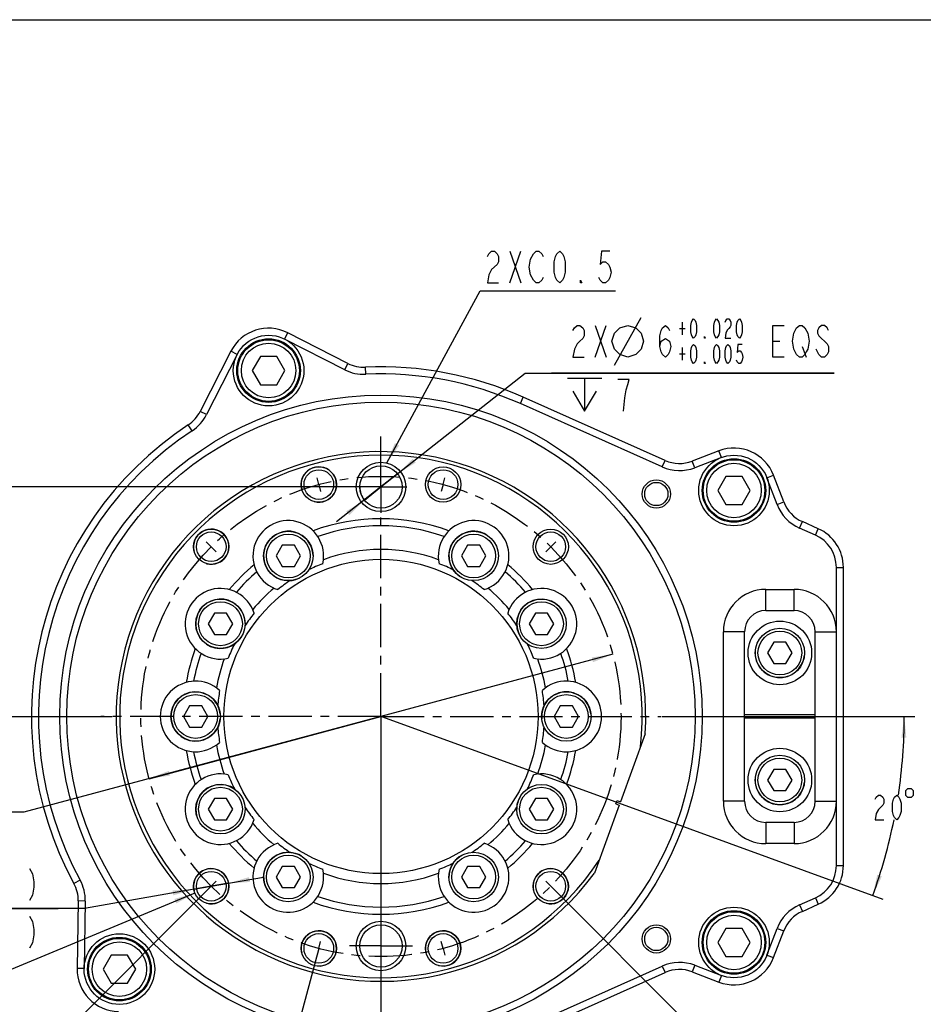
# Model space of a CAD drawing. Header units: millimetres. Extents: x 0 to 297, y 0 to 210.
# Tile 3 of 4: x 69 to 197, y 71 to 210. Entities that reach past the tile are written whole.
import ezdxf

# ---------------------------------------------------------------- set-up
doc = ezdxf.new("R2010")
doc.units = ezdxf.units.MM
doc.header["$LTSCALE"] = 16.335
doc.linetypes.add('CENTER', pattern=[0.6, 0.375, -0.075, 0.075, -0.075])
doc.layers.get('0').update_dxf_attribs({"linetype": 'CONTINUOUS'})
for name, color, linetype in [('14ALL_DIM', 7, 'CONTINUOUS'), ('304101000043_DXF_AXIS', 7, 'CONTINUOUS'), ('304102000014DXF_CONTINUOUS_LINE', 7, 'CONTINUOUS'), ('304104000081_DXF_TEXT', 7, 'CONTINUOUS'), ('304104000081DXF_CONTINUOUS_LINE', 7, 'CONTINUOUS'), ('304105000067DXF_CONTINUOUS_LINE', 7, 'CONTINUOUS'), ('501023000020DXF_CONTINUOUS_LINE', 7, 'CONTINUOUS'), ('501023000065DXF_CONTINUOUS_LINE', 7, 'CONTINUOUS'), ('501023000253DXF_CONTINUOUS_LINE', 7, 'CONTINUOUS'), ('504001000006DXF_CONTINUOUS_LINE', 7, 'CONTINUOUS'), ('504001000007DXF_CONTINUOUS_LINE', 7, 'CONTINUOUS'), ('604006000001DXF_CONTINUOUS_LINE', 7, 'CONTINUOUS'), ('604006000002DXF_CONTINUOUS_LINE', 7, 'CONTINUOUS'), ('末端安装尺寸_DXF_DIMENSION', 7, 'CONTINUOUS'), ('末端安装尺寸_DXF_FORMAT', 7, 'CONTINUOUS')]:
    doc.layers.add(name, color=color, linetype=linetype)
doc.styles.get("Standard").update_dxf_attribs({"font": 'txt', "width": 0.7})
doc.dimstyles.new('DIMSTYLE_1', dxfattribs={"dimtxt": 4.5, "dimasz": 3, "dimexe": 1.5, "dimexo": 0, "dimtad": 1, "dimdec": 4, "dimdsep": 46, "dimtxsty": 'Standard', "dimblk": '_FILLED', "dimblk1": '_FILLED', "dimblk2": '_FILLED', "dimcen": 0.09, "dimclrt": 5, "dimazin": 2, "dimtol": 1, "dimtp": 0.02, "dimtm": -0.005, "dimtfac": 0.6, "dimtdec": 4, "dimtmove": 0, "dimatfit": 2, "dimldrblk": '_FILLED', "dimfxl": 0, "dimtolj": 1, "dimarcsym": 0})
doc.dimstyles.new('DIMSTYLE_2', dxfattribs={"dimtxt": 4.5, "dimasz": 3, "dimexe": 1.5, "dimexo": 0, "dimgap": 1.125, "dimtad": 1, "dimdsep": 46, "dimtxsty": 'Standard', "dimblk": '_FILLED', "dimblk1": '_FILLED', "dimblk2": '_FILLED', "dimcen": 0.09, "dimclrt": 5, "dimazin": 2, "dimtol": 1, "dimtp": 0.03, "dimtm": 0.03, "dimtfac": 1, "dimtofl": 0, "dimtmove": 0, "dimatfit": 3, "dimldrblk": '_FILLED', "dimfxl": 0, "dimtolj": 1, "dimarcsym": 0})
doc.dimstyles.new('DIMSTYLE_3', dxfattribs={"dimtxt": 4.5, "dimasz": 3, "dimexe": 1.5, "dimexo": 0, "dimtad": 1, "dimdsep": 46, "dimtxsty": 'Standard', "dimblk": '_FILLED', "dimblk1": '_FILLED', "dimblk2": '_FILLED', "dimcen": 0.09, "dimclrt": 5, "dimazin": 2, "dimtol": 1, "dimtp": 0.2, "dimtm": 0.2, "dimtfac": 1, "dimtmove": 0, "dimatfit": 2, "dimldrblk": '_FILLED', "dimfxl": 0, "dimtolj": 1, "dimarcsym": 0})
doc.dimstyles.new('DIMSTYLE_4', dxfattribs={"dimtxt": 4.5, "dimasz": 3, "dimexe": 1.5, "dimexo": 0, "dimtad": 1, "dimdsep": 46, "dimtxsty": 'Standard', "dimblk": '_FILLED', "dimblk1": '_FILLED', "dimblk2": '_FILLED', "dimcen": 0.09, "dimclrt": 5, "dimazin": 2, "dimtp": 0.1, "dimtm": 0.1, "dimtfac": 1, "dimtmove": 0, "dimatfit": 2, "dimldrblk": '_FILLED', "dimfxl": 0, "dimtolj": 1, "dimarcsym": 0})
doc.dimstyles.new('DIMSTYLE_5', dxfattribs={"dimtxt": 4.5, "dimasz": 3, "dimexe": 1.5, "dimexo": 0, "dimgap": 2.25, "dimtad": 0, "dimtih": 1, "dimtoh": 1, "dimdec": 1, "dimdsep": 46, "dimtxsty": 'Standard', "dimblk": '_FILLED', "dimblk1": '_FILLED', "dimblk2": '_FILLED', "dimcen": 0.09, "dimclrt": 5, "dimazin": 2, "dimtp": 0.5, "dimtm": 0.5, "dimtfac": 1, "dimtdec": 65535, "dimtofl": 0, "dimtmove": 0, "dimatfit": 3, "dimldrblk": '_FILLED', "dimfxl": 0, "dimtolj": 1, "dimarcsym": 0})
doc.dimstyles.new('DIMSTYLE_6', dxfattribs={"dimtxt": 4.5, "dimasz": 3, "dimexe": 1.5, "dimexo": 0, "dimgap": 2.25, "dimtad": 0, "dimtih": 1, "dimtoh": 1, "dimdec": 1, "dimdsep": 46, "dimtxsty": 'Standard', "dimblk": '_FILLED', "dimblk1": '_FILLED', "dimblk2": '_FILLED', "dimcen": 0.09, "dimclrt": 5, "dimazin": 2, "dimtp": 0.5, "dimtm": 0.5, "dimtfac": 1, "dimtdec": 1, "dimtofl": 0, "dimtmove": 0, "dimatfit": 3, "dimldrblk": '_FILLED', "dimfxl": 0, "dimtolj": 1, "dimarcsym": 0})
doc.dimstyles.new('DIMSTYLE_9', dxfattribs={"dimtxt": 3.5, "dimasz": 3, "dimexe": 1.5, "dimexo": 0, "dimgap": 1.75, "dimtad": 0, "dimtih": 1, "dimtoh": 1, "dimdec": 1, "dimdsep": 46, "dimtxsty": 'Standard', "dimblk": '_FILLED', "dimblk1": '_FILLED', "dimblk2": '_FILLED', "dimcen": 0.09, "dimclrt": 5, "dimazin": 2, "dimtp": 0.5, "dimtm": 0.5, "dimtfac": 1, "dimtdec": 65535, "dimtofl": 0, "dimtmove": 0, "dimatfit": 3, "dimldrblk": '_FILLED', "dimfxl": 0, "dimtolj": 1, "dimarcsym": 0})

# ---------------------------------------------------------------- blocks, each defined once
blk = doc.blocks.new('_FILLED')
at = {"color": 0, "linetype": 'ByBlock'}
blk.add_solid([(0, 0), (-1, 0.117), (-1, -0.117)], dxfattribs=at)
blk = doc.blocks.new('*D1')
at = {"layer": '末端安装尺寸_DXF_DIMENSION', "color": 2, "linetype": 'Continuous'}
for p, q in [((119.99, 143.84), (140.4, 159.97)), ((140.4, 159.97), (184.17, 159.97)), ((184.17, 159.97), (144.15, 159.97)), ((122.34, 145.7), (119.99, 143.84)), ((119.99, 143.84), (113.71, 138.88)), ((117.64, 141.98), (119.99, 143.84))]:
    blk.add_line(p, q, dxfattribs=at)
at = {"layer": '末端安装尺寸_DXF_DIMENSION', "color": 2, "linetype": 'Continuous', "xscale": 3, "yscale": 3, "zscale": 3}
for p, rotation in [((122.34, 145.7), 218.3271388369), ((117.64, 141.98), 38.3271388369)]:
    blk.add_blockref('_FILLED', p, dxfattribs=dict(at, rotation=rotation))
blk = doc.blocks.new('*D2')
at = {"layer": '末端安装尺寸_DXF_DIMENSION', "color": 2, "linetype": 'Continuous'}
for p, q in [((119.99, 143.84), (62.7, 143.84)), ((64.2, 143.84), (64.2, 127.59)), ((64.2, 111.34), (64.2, 127.59)), ((62.7, 111.34), (81.94, 111.34))]:
    blk.add_line(p, q, dxfattribs=at)
at = {"layer": '末端安装尺寸_DXF_DIMENSION', "color": 2, "linetype": 'Continuous', "xscale": 3, "yscale": 3, "zscale": 3}
for p, rotation in [((64.2, 143.84), 90), ((64.2, 111.34), 270)]:
    blk.add_blockref('_FILLED', p, dxfattribs=dict(at, rotation=rotation))
blk = doc.blocks.new('*D3')
at = {"layer": '末端安装尺寸_DXF_DIMENSION', "color": 2, "linetype": 'Continuous'}
for p, q in [((152.83, 120.14), (119.99, 111.34)), ((119.99, 111.34), (69.41, 97.78)), ((87.15, 102.53), (119.99, 111.34)), ((69.41, 97.78), (36.41, 97.78)), ((36.41, 97.78), (65.66, 97.78))]:
    blk.add_line(p, q, dxfattribs=at)
at = {"layer": '末端安装尺寸_DXF_DIMENSION', "color": 2, "linetype": 'Continuous', "xscale": 3, "yscale": 3, "zscale": 3}
for p, rotation in [((152.83, 120.14), 15.0091941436), ((87.15, 102.53), 195.0091941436)]:
    blk.add_blockref('_FILLED', p, dxfattribs=dict(at, rotation=rotation))
blk = doc.blocks.new('*D4')
at = {"layer": '末端安装尺寸_DXF_DIMENSION', "color": 2, "linetype": 'Continuous'}
for p, q in [((95.95, 87.3), (103.34, 88.58)), ((95.95, 87.3), (78, 84.17)), ((93.48, 86.87), (95.95, 87.3)), ((98.41, 87.73), (95.95, 87.3)), ((78, 84.17), (15.3, 84.17)), ((15.3, 84.17), (74.25, 84.17))]:
    blk.add_line(p, q, dxfattribs=at)
at = {"layer": '末端安装尺寸_DXF_DIMENSION', "color": 2, "linetype": 'Continuous', "xscale": 3, "yscale": 3, "zscale": 3}
for p, rotation in [((98.41, 87.73), 189.8729116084), ((93.48, 86.87), 9.872911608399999)]:
    blk.add_blockref('_FILLED', p, dxfattribs=dict(at, rotation=rotation))
blk = doc.blocks.new('*D5')
at = {"layer": '末端安装尺寸_DXF_DIMENSION', "color": 2, "linetype": 'Continuous'}
for p, q in [((95.95, 87.3), (75.26, 66.61)), ((111.19, 78.5), (103.62, 50.24))]:
    blk.add_line(p, q, dxfattribs=at)
for start, end in [(225, 236.0565), (244.4837, 255)]:
    blk.add_arc((119.99, 111.34), 61.75, start, end, dxfattribs=at)
for points in [[(78.74, 65.86), (76.33, 67.68), (78.26, 65.35)], [(101.03, 52.2), (104.01, 51.69), (101.23, 52.88)]]:
    blk.add_solid(points, dxfattribs=at)
blk = doc.blocks.new('*D6')
at = {"layer": '末端安装尺寸_DXF_DIMENSION', "color": 2, "linetype": 'Continuous'}
for p, q in [((119.99, 111.34), (119.99, 48.09)), ((111.19, 78.5), (103.62, 50.24))]:
    blk.add_line(p, q, dxfattribs=at)
for start, end in [(255, 258.1219), (266.8343, 270)]:
    blk.add_arc((119.99, 111.34), 61.75, start, end, dxfattribs=at)
for points in [[(107.01, 51.33), (104.01, 51.69), (106.84, 50.65)], [(116.98, 49.31), (119.99, 49.59), (117, 50.01)]]:
    blk.add_solid(points, dxfattribs=at)
blk = doc.blocks.new('*D7')
at = {"layer": '末端安装尺寸_DXF_DIMENSION', "color": 2, "linetype": 'Continuous'}
for p, q in [((95.95, 87.3), (69.02, 60.37)), ((144.03, 87.3), (170.96, 60.37))]:
    blk.add_line(p, q, dxfattribs=at)
for start, end in [(225, 257.2309), (282.7691, 315)]:
    blk.add_arc((119.99, 111.34), 70.58, start, end, dxfattribs=at)
for points in [[(72.49, 59.61), (70.08, 61.43), (72, 59.1)], [(167.97, 59.1), (169.9, 61.43), (167.49, 59.61)]]:
    blk.add_solid(points, dxfattribs=at)
blk = doc.blocks.new('*D10')
at = {"layer": '末端安装尺寸_DXF_DIMENSION', "color": 2, "linetype": 'Continuous'}
for p, q in [((120.19, 111.27), (191.05, 85.48)), ((159.75, 111.34), (195.61, 111.34))]:
    blk.add_line(p, q, dxfattribs=at)
for start, end in [(351.3709, 360), (340, 348.6233)]:
    blk.add_arc((119.99, 111.34), 74.12, start, end, dxfattribs=at)
for points in [[(194.4, 108.33), (194.11, 111.34), (193.7, 108.35)], [(190.28, 88.94), (189.64, 85.99), (190.94, 88.72)]]:
    blk.add_solid(points, dxfattribs=at)

msp = doc.modelspace()

# ---------------------------------------------------------------- linework, layer by layer
at = {"layer": '14ALL_DIM', "color": 2, "linetype": 'Continuous'}
for centre, radius, end in [((119.98938, 143.83939), 3, 218.3272145), ((95.94775, 87.29776), 2.5, 189.8734662)]:
    msp.add_arc(centre, radius, 180, end, dxfattribs=at)
at = {"layer": '304101000043_DXF_AXIS', "color": 7, "linetype": 'CENTER'}
for p, q in [((119.98938, 147.50972), (119.98938, 150.99558)), ((119.98938, 143.83939), (119.98938, 147.50972)), ((111.18953, 144.18087), (110.93068, 145.14689)), ((128.78922, 144.18087), (129.04807, 145.14689)), ((111.18953, 144.18087), (111.44837, 143.21484)), ((119.98938, 143.83939), (116.31905, 143.83939)), ((119.98938, 143.83939), (119.98938, 140.16906)), ((119.98938, 143.83939), (123.65971, 143.83939)), ((128.78922, 144.18087), (128.53038, 143.21484)), ((119.98938, 111.33939), (119.98938, 140.16906)), ((95.94775, 135.38102), (95.24057, 136.0882)), ((95.94775, 135.38102), (96.65492, 134.67384)), ((144.03101, 135.38102), (143.32383, 134.67384)), ((144.03101, 135.38102), (144.73819, 136.0882)), ((119.98938, 111.33939), (80.33319, 111.33939)), ((119.98938, 111.33939), (119.98938, 71.6832)), ((119.98938, 111.33939), (159.64557, 111.33939)), ((95.94775, 87.29776), (96.65492, 88.00493)), ((144.03101, 87.29776), (143.32383, 88.00493)), ((95.94775, 87.29776), (95.24057, 86.59058)), ((144.03101, 87.29776), (144.73819, 86.59058)), ((111.18953, 78.49791), (110.93068, 77.53189)), ((111.18953, 78.49791), (111.44837, 79.46393)), ((119.98938, 78.83939), (115.53362, 78.83939)), ((119.98938, 78.83939), (124.44514, 78.83939)), ((128.78922, 78.49791), (128.53038, 79.46393)), ((128.78922, 78.49791), (129.04807, 77.53189))]:
    msp.add_line(p, q, dxfattribs=at)
msp.add_circle((119.98938, 111.33939), 34, dxfattribs=at)
at = {"layer": '304102000014DXF_CONTINUOUS_LINE', "color": 9, "linetype": 'Continuous'}
for p, q in [((106.34495, 164.77383), (106.79895, 165.66484)), ((114.8509, 160.43984), (106.34495, 164.77383)), ((99.61997, 162.58875), (95.28597, 154.08281)), ((99.61997, 162.58875), (98.72896, 163.04274)), ((114.8509, 160.43984), (115.30489, 161.33084)), ((117.84066, 159.79177), (117.79636, 160.79078)), ((139.73405, 155.63835), (140.14116, 156.55173)), ((159.83003, 146.68129), (139.73405, 155.63835)), ((95.28597, 154.08281), (94.39497, 154.5368)), ((93.24813, 151.80117), (92.69677, 152.63543)), ((168.19943, 148.00802), (164.42061, 146.55922)), ((168.19943, 148.00802), (167.84144, 148.94174)), ((159.83003, 146.68129), (160.23714, 147.59467)), ((164.42061, 146.55922), (164.06262, 147.49294)), ((174.658, 145.12934), (175.59173, 145.48733)), ((176.1068, 141.35052), (174.658, 145.12934)), ((176.1068, 141.35052), (177.04053, 141.70851)), ((179.26652, 138.01817), (179.67362, 138.93155)), ((181.52491, 137.01157), (179.26652, 138.01817)), ((181.52491, 137.01157), (181.93202, 137.92495)), ((184.48938, 132.44467), (185.48938, 132.44467)), ((184.48938, 90.23411), (184.48938, 132.44467)), ((174.48938, 129.33939), (178.48938, 129.33939)), ((174.48938, 126.33939), (174.48938, 129.33939)), ((178.48938, 126.33939), (178.48938, 129.33939)), ((171.48938, 123.33939), (168.48938, 123.33939)), ((168.48938, 99.33939), (168.48938, 123.33939)), ((181.48938, 123.33939), (184.48938, 123.33939)), ((171.48938, 99.33939), (168.48938, 99.33939)), ((181.48938, 99.33939), (184.48938, 99.33939)), ((174.48938, 96.33939), (174.48938, 93.33939)), ((178.48938, 96.33939), (178.48938, 93.33939)), ((178.48938, 93.33939), (174.48938, 93.33939)), ((184.48938, 90.23411), (185.48938, 90.23411)), ((77.3826, 88.16801), (76.50411, 87.69025)), ((78.11075, 85.19673), (77.1109, 85.21419)), ((78.11075, 85.19673), (77.94414, 75.65174)), ((179.26652, 84.6606), (181.52491, 85.6672)), ((181.52491, 85.6672), (181.93202, 84.75382)), ((179.26652, 84.6606), (179.67362, 83.74722)), ((174.658, 77.54944), (176.1068, 81.32826)), ((176.1068, 81.32826), (177.04053, 80.97027)), ((174.658, 77.54944), (175.59173, 77.19145)), ((77.94414, 75.65174), (76.94429, 75.6692)), ((139.73405, 67.04043), (159.83003, 75.99749)), ((159.83003, 75.99749), (160.23714, 75.08411)), ((164.42061, 76.11956), (164.06262, 75.18583)), ((164.42061, 76.11956), (168.19943, 74.67076)), ((168.19943, 74.67076), (167.84144, 73.73703))]:
    msp.add_line(p, q, dxfattribs=at)
at = {"layer": '304102000014DXF_CONTINUOUS_LINE', "color": 7, "linetype": 'Continuous'}
for p, q in [((115.30489, 161.33084), (106.79895, 165.66484)), ((98.72896, 163.04274), (94.39497, 154.5368)), ((160.23714, 147.59467), (140.14116, 156.55173)), ((167.84144, 148.94174), (164.06262, 147.49294)), ((177.04053, 141.70851), (175.59173, 145.48733)), ((181.93202, 137.92495), (179.67362, 138.93155)), ((185.48938, 90.23411), (185.48938, 132.44467)), ((77.1109, 85.21419), (76.94429, 75.6692)), ((179.67362, 83.74722), (181.93202, 84.75382)), ((175.59173, 77.19145), (177.04053, 80.97027)), ((140.14116, 66.12705), (160.23714, 75.08411)), ((164.06262, 75.18583), (167.84144, 73.73703))]:
    msp.add_line(p, q, dxfattribs=at)
at = {"layer": '304102000014DXF_CONTINUOUS_LINE', "color": 9, "linetype": 'Continuous'}
msp.add_circle((119.98938, 111.33939), 45.5, dxfattribs=at)
at = {"layer": '304102000014DXF_CONTINUOUS_LINE', "color": 7, "linetype": 'Continuous'}
for centre, radius in [((119.98938, 111.33939), 44.5), ((158.98938, 142.83939), 2), ((158.98938, 142.83939), 1.65), ((158.98938, 79.83939), 2), ((158.98938, 79.83939), 1.65)]:
    msp.add_circle(centre, radius, dxfattribs=at)
for centre, radius, start, end in [((104.075, 160.3188), 6, 63, 153), ((117.57484, 165.78588), 5, 243, 272.5392298), ((119.98938, 111.33939), 49.5, 65.9767933, 92.5392298), ((89.93994, 156.80675), 5, 303.4607702, 333), ((119.98938, 111.33939), 49.5, 123.4607702, 208.5392298), ((169.98938, 143.33939), 6, 20.9767933, 110.9767933), ((162.27267, 152.16157), 5, 245.9767933, 290.9767933), ((181.70916, 143.49845), 5, 200.9767933, 245.9767933), ((179.48938, 132.44467), 6, 0, 65.9767933), ((179.48938, 90.23411), 6, 294.0232067, 360), ((72.11166, 85.30145), 5, 359, 28.5392298), ((181.70916, 79.18032), 5, 114.0232067, 159.0232067), ((169.98938, 79.33939), 6, 249.0232067, 339.0232067), ((82.94338, 75.56448), 6, 179, 269), ((162.27267, 70.5172), 5, 69.0232067, 114.0232067)]:
    msp.add_arc(centre, radius, start, end, dxfattribs=at)
at = {"layer": '304102000014DXF_CONTINUOUS_LINE', "color": 9, "linetype": 'Continuous'}
for centre, radius, start, end in [((117.57484, 165.78588), 6.00001, 243, 272.5392298), ((119.98938, 111.33939), 48.5, 65.9767933, 92.5392298), ((89.93994, 156.80675), 6.00001, 303.4607702, 333), ((119.98938, 111.33939), 48.5, 123.4607702, 208.5392298), ((162.27267, 152.16157), 6, 245.9767933, 290.9767933), ((181.70916, 143.49845), 6, 200.9767933, 245.9767933), ((179.48938, 132.44467), 5, 0, 65.9767933), ((174.48938, 123.33939), 6, 90, 180), ((178.48938, 123.33939), 6, 0, 90), ((174.48938, 99.33939), 6, 180, 270), ((178.48938, 99.33939), 6, 270, 360), ((179.48938, 90.23411), 5, 294.0232067, 360), ((72.11166, 85.30145), 6.00001, 359, 28.5392298), ((181.70916, 79.18032), 6, 114.0232067, 159.0232067), ((162.27267, 70.5172), 6, 69.0232067, 114.0232067)]:
    msp.add_arc(centre, radius, start, end, dxfattribs=at)
at = {"layer": '304104000081_DXF_TEXT', "color": 5, "linetype": 'Continuous'}
for p, q in [((138.225, 172.73212), (139.8, 177.23211)), ((138.225, 177.23211), (139.8, 172.73212))]:
    msp.add_line(p, q, dxfattribs=at)
at = {"layer": '304104000081_DXF_TEXT', "color": 2, "linetype": 'Continuous'}
for p, q in [((120.82307, 147.23836), (134.0489, 171.60711)), ((134.0489, 171.60711), (134.2875, 171.60711)), ((134.2875, 171.60711), (153.1875, 171.60711)), ((93.63972, 86.33703), (55.83519, 70.60076))]:
    msp.add_line(p, q, dxfattribs=at)
at = {"layer": '304104000081_DXF_TEXT', "color": 5, "linetype": 'Continuous'}
for points in [[(135.075, 176.4821), (135.27187, 176.85711), (135.66563, 177.23211), (136.05937, 177.23211), (136.45313, 176.85711), (136.65, 176.4821), (136.65, 175.7321), (136.45313, 175.35711)], [(141.17813, 176.1071), (141.57187, 176.85711), (141.96563, 177.23211), (142.35937, 177.23211), (142.75312, 176.85711), (142.95, 176.4821)], [(145.3125, 172.73212), (144.91875, 173.1071), (144.72188, 173.4821), (144.525, 174.23211), (144.525, 175.7321), (144.72188, 176.4821), (144.91875, 176.85711), (145.3125, 177.23211), (145.70625, 176.85711), (145.90313, 176.4821), (146.1, 175.7321), (146.1, 174.23211), (145.90313, 173.4821), (145.70625, 173.1071), (145.3125, 172.73212)], [(152.39999, 177.23211), (151.21875, 177.23211), (151.02187, 175.35711), (151.41563, 175.7321), (151.80937, 175.7321), (152.20313, 175.35711), (152.39999, 174.98211), (152.59687, 174.23211), (152.39999, 173.4821), (152.20313, 173.1071), (151.80937, 172.73212), (151.41563, 172.73212), (151.02187, 173.1071), (150.825, 173.4821)], [(141.57187, 173.1071), (141.17813, 173.8571), (140.98125, 174.98211), (141.17813, 176.1071)], [(136.45313, 175.35711), (135.66563, 174.60711), (135.27187, 173.8571), (135.075, 172.73212), (136.65, 172.73212)], [(142.95, 173.4821), (142.75312, 173.1071), (142.35937, 172.73212), (141.96563, 172.73212), (141.57187, 173.1071)], [(148.4625, 172.73212), (148.26562, 172.73212), (148.26562, 173.1071), (148.4625, 172.73212)]]:
    msp.add_lwpolyline(points, dxfattribs=at)
at = {"layer": '304104000081_DXF_TEXT', "color": 2, "linetype": 'Continuous'}
for points in [[(121.94648, 150.04201), (120.82307, 147.23836), (122.56171, 149.7081)], [(91.00458, 84.86103), (93.63972, 86.33703), (90.73558, 85.50728)]]:
    msp.add_solid(points, dxfattribs=at)
at = {"layer": '304104000081DXF_CONTINUOUS_LINE', "color": 7, "linetype": 'Continuous'}
for p, q in [((157.40952, 108.89343), (153.90382, 99.26159)), ((153.26296, 98.96275), (153.43397, 99.4326)), ((153.43397, 99.4326), (153.90382, 99.26159)), ((153.73281, 98.79174), (150.2271, 89.15989)), ((153.26296, 98.96275), (153.73281, 98.79174))]:
    msp.add_line(p, q, dxfattribs=at)
for centre, radius in [((111.18953, 144.18087), 2.5), ((119.98938, 143.83939), 3.5), ((119.98938, 143.83939), 3), ((128.78922, 144.18087), 2.5), ((111.18953, 144.18087), 2.1), ((128.78922, 144.18087), 2.1), ((95.94775, 135.38102), 2.5), ((95.94775, 135.38102), 2.1), ((144.03101, 135.38102), 2.5), ((144.03101, 135.38102), 2.1), ((119.98938, 111.33939), 22.25), ((95.94775, 87.29776), 2.5), ((95.94775, 87.29776), 2.1), ((144.03101, 87.29776), 2.5), ((144.03101, 87.29776), 2.1), ((119.98938, 78.83939), 3.5), ((111.18953, 78.49791), 2.5), ((119.98938, 78.83939), 3), ((128.78922, 78.49791), 2.5), ((111.18953, 78.49791), 2.1), ((128.78922, 78.49791), 2.1)]:
    msp.add_circle(centre, radius, dxfattribs=at)
for centre, radius, start, end in [((119.98938, 111.33939), 37.5, 356.260204, 323.7397946), ((119.98938, 111.33939), 37, 353.3511836, 326.6488149), ((106.86438, 134.07255), 5, 347.2634325, 252.7365675), ((119.98938, 111.33939), 28, 69.9109232, 110.0890768), ((119.98938, 111.33939), 27, 70.6544343, 109.3455657), ((133.11438, 134.07255), 5, 287.2634325, 192.7365675), ((119.98938, 111.33939), 23.65, 69.8330427, 110.1669573), ((119.98938, 111.33939), 28, 129.9109232, 140.0890768), ((119.98938, 111.33939), 23.15, 110.8723046, 116.2876422), ((119.98938, 111.33939), 23.15, 63.7129523, 69.1276954), ((119.98938, 111.33939), 28, 39.9109232, 50.0890768), ((119.98938, 111.33939), 27, 130.6544343, 139.3455657), ((119.98938, 111.33939), 27, 40.6544343, 49.3455657), ((119.98938, 111.33939), 23.15, 123.7156839, 129.1276954), ((119.98938, 111.33939), 23.15, 50.8723046, 56.2843161), ((97.25621, 124.46439), 5, 17.2634325, 282.7365675), ((119.98938, 111.33939), 23.65, 129.8330427, 140.1669573), ((119.98938, 111.33939), 23.65, 39.8330427, 50.1669573), ((142.72254, 124.46439), 5, 257.2634325, 162.7365675), ((119.98938, 111.33939), 23.15, 140.8723046, 146.2986044), ((119.98938, 111.33939), 23.15, 33.7011564, 39.1276954), ((119.98938, 111.33939), 23.15, 153.7064204, 159.1276954), ((119.98938, 111.33939), 23.15, 20.8723046, 26.2934221), ((119.98938, 111.33939), 28, 159.9109232, 170.0890768), ((119.98938, 111.33939), 27, 160.6544343, 169.3455657), ((119.98938, 111.33939), 27, 10.6544343, 19.3455657), ((119.98938, 111.33939), 28, 9.9109232, 20.0890768), ((119.98938, 111.33939), 23.65, 159.8330427, 170.1669573), ((119.98938, 111.33939), 23.65, 9.8330427, 20.1669573), ((93.73938, 111.33939), 5, 47.2634325, 312.7365675), ((146.23938, 111.33939), 5, 227.2634325, 132.7365675), ((119.98938, 111.33939), 23.15, 170.8723046, 176.2975359), ((119.98938, 111.33939), 23.15, 3.7023102, 9.1276954), ((119.98938, 111.33939), 23.15, 183.7023072, 189.1276954), ((119.98938, 111.33939), 23.15, 350.8723046, 356.297533), ((119.98938, 111.33939), 28, 189.9109232, 200.0890768), ((119.98938, 111.33939), 27, 190.6544343, 199.3455657), ((119.98938, 111.33939), 23.65, 189.8330427, 200.1669573), ((119.98938, 111.33939), 23.65, 339.8330427, 350.1669573), ((119.98938, 111.33939), 27, 340.6544343, 349.3455657), ((119.98938, 111.33939), 28, 339.9109232, 350.0890768), ((97.25621, 98.21439), 5, 77.2634325, 342.7365675), ((142.72254, 98.21439), 5, 197.2634325, 102.7365675), ((119.98938, 111.33939), 23.15, 200.8723046, 206.2934221), ((119.98938, 111.33939), 23.15, 333.7064204, 339.1276954), ((119.98938, 111.33939), 23.15, 213.7011564, 219.1276954), ((119.98938, 111.33939), 23.15, 320.8723046, 326.2986044), ((119.98938, 111.33939), 23.65, 219.8330427, 230.1669573), ((119.98938, 111.33939), 23.65, 309.8330427, 320.1669573), ((119.98938, 111.33939), 27, 220.6544343, 229.3455657), ((119.98938, 111.33939), 27, 310.6544343, 319.3455657), ((119.98938, 111.33939), 28, 219.9109232, 230.0890768), ((106.86438, 88.60622), 5, 107.2634325, 12.7365675), ((119.98938, 111.33939), 23.15, 230.8723046, 236.2843161), ((133.11438, 88.60622), 5, 167.2634325, 72.7365675), ((119.98938, 111.33939), 23.15, 303.7156839, 309.1276954), ((119.98938, 111.33939), 28, 309.9109232, 320.0890768), ((119.98938, 111.33939), 23.15, 243.7129523, 249.1276954), ((119.98938, 111.33939), 23.15, 290.8723046, 296.2876422), ((119.98938, 111.33939), 23.65, 249.8330427, 290.1669573), ((119.98938, 111.33939), 27, 250.6544343, 289.3455657), ((119.98938, 111.33939), 28, 249.9109232, 290.0890768)]:
    msp.add_arc(centre, radius, start, end, dxfattribs=at)
at = {"layer": '304104000081DXF_CONTINUOUS_LINE', "color": 2, "linetype": 'Continuous'}
for centre in [(111.18953, 144.18087), (95.94775, 135.38102), (95.94775, 87.29776), (144.03101, 87.29776), (111.18953, 78.49791), (128.78922, 78.49791)]:
    msp.add_arc(centre, 2.5, 255, 195, dxfattribs=at)
at = {"layer": '304105000067DXF_CONTINUOUS_LINE', "color": 7, "linetype": 'Continuous'}
for p, q in [((174.48938, 126.33939), (178.48938, 126.33939)), ((171.48938, 99.33939), (171.48938, 123.33939)), ((181.48938, 99.33939), (181.48938, 123.33939)), ((181.48938, 111.58939), (171.48938, 111.58939)), ((181.48938, 111.08939), (171.48938, 111.08939)), ((178.48938, 96.33939), (174.48938, 96.33939))]:
    msp.add_line(p, q, dxfattribs=at)
for centre, start, end in [((174.48938, 123.33939), 90, 180), ((178.48938, 123.33939), 0, 90), ((174.48938, 99.33939), 180, 270), ((178.48938, 99.33939), 270, 360)]:
    msp.add_arc(centre, 3, start, end, dxfattribs=at)
at = {"layer": '501023000020DXF_CONTINUOUS_LINE', "color": 7, "linetype": 'Continuous'}
for p, q in [((175.62335, 121.83939), (174.75733, 120.33939)), ((177.3554, 121.83939), (175.62335, 121.83939)), ((178.22143, 120.33939), (177.3554, 121.83939)), ((174.75733, 120.33939), (175.62335, 118.83939)), ((177.3554, 118.83939), (178.22143, 120.33939)), ((175.62335, 118.83939), (177.3554, 118.83939)), ((175.62335, 103.83939), (174.75733, 102.33939)), ((177.3554, 103.83939), (175.62335, 103.83939)), ((178.22143, 102.33939), (177.3554, 103.83939)), ((174.75733, 102.33939), (175.62335, 100.83939)), ((177.3554, 100.83939), (178.22143, 102.33939)), ((175.62335, 100.83939), (177.3554, 100.83939))]:
    msp.add_line(p, q, dxfattribs=at)
for centre in [(176.48938, 120.33939), (176.48938, 102.33939)]:
    msp.add_circle(centre, 3.5, dxfattribs=at)
at = {"layer": '501023000020DXF_CONTINUOUS_LINE', "color": 9, "linetype": 'Continuous'}
for centre in [(176.48938, 120.33939), (176.48938, 102.33939)]:
    msp.add_circle(centre, 3.1, dxfattribs=at)
at = {"layer": '501023000065DXF_CONTINUOUS_LINE', "color": 7, "linetype": 'Continuous'}
for p, q in [((102.9203, 162.3188), (101.7656, 160.3188)), ((105.2297, 162.3188), (102.9203, 162.3188)), ((106.3844, 160.3188), (105.2297, 162.3188)), ((101.7656, 160.3188), (102.9203, 158.3188)), ((105.2297, 158.3188), (106.3844, 160.3188)), ((102.9203, 158.3188), (105.2297, 158.3188)), ((168.83468, 145.33939), (167.67998, 143.33939)), ((171.14408, 145.33939), (168.83468, 145.33939)), ((172.29878, 143.33939), (171.14408, 145.33939)), ((167.67998, 143.33939), (168.83468, 141.33939)), ((171.14408, 141.33939), (172.29878, 143.33939)), ((168.83468, 141.33939), (171.14408, 141.33939)), ((168.83468, 81.33939), (167.67998, 79.33939)), ((171.14408, 81.33939), (168.83468, 81.33939)), ((172.29878, 79.33939), (171.14408, 81.33939)), ((167.67998, 79.33939), (168.83468, 77.33939)), ((171.14408, 77.33939), (172.29878, 79.33939)), ((81.78868, 77.56448), (80.63398, 75.56448)), ((84.09808, 77.56448), (81.78868, 77.56448)), ((85.25278, 75.56448), (84.09808, 77.56448)), ((168.83468, 77.33939), (171.14408, 77.33939)), ((80.63398, 75.56448), (81.78868, 73.56448)), ((84.09808, 73.56448), (85.25278, 75.56448)), ((81.78868, 73.56448), (84.09808, 73.56448))]:
    msp.add_line(p, q, dxfattribs=at)
for centre in [(104.075, 160.3188), (169.98938, 143.33939), (169.98938, 79.33939), (82.94338, 75.56448)]:
    msp.add_circle(centre, 4.36, dxfattribs=at)
at = {"layer": '501023000065DXF_CONTINUOUS_LINE', "color": 9, "linetype": 'Continuous'}
for centre in [(104.075, 160.3188), (169.98938, 143.33939), (169.98938, 79.33939), (82.94338, 75.56448)]:
    msp.add_circle(centre, 3.86, dxfattribs=at)
at = {"layer": '501023000253DXF_CONTINUOUS_LINE', "color": 7, "linetype": 'Continuous'}
for p, q in [((105.99835, 135.57255), (105.13233, 134.07255)), ((107.7304, 135.57255), (105.99835, 135.57255)), ((108.59643, 134.07255), (107.7304, 135.57255)), ((132.24835, 135.57255), (131.38233, 134.07255)), ((133.9804, 135.57255), (132.24835, 135.57255)), ((134.84643, 134.07255), (133.9804, 135.57255)), ((105.13233, 134.07255), (105.99835, 132.57255)), ((107.7304, 132.57255), (108.59643, 134.07255)), ((131.38233, 134.07255), (132.24835, 132.57255)), ((133.9804, 132.57255), (134.84643, 134.07255)), ((105.99835, 132.57255), (107.7304, 132.57255)), ((132.24835, 132.57255), (133.9804, 132.57255)), ((96.39018, 125.96439), (95.52416, 124.46439)), ((98.12224, 125.96439), (96.39018, 125.96439)), ((98.98826, 124.46439), (98.12224, 125.96439)), ((141.85652, 125.96439), (140.99049, 124.46439)), ((143.58857, 125.96439), (141.85652, 125.96439)), ((144.45459, 124.46439), (143.58857, 125.96439)), ((95.52416, 124.46439), (96.39018, 122.96439)), ((98.12224, 122.96439), (98.98826, 124.46439)), ((140.99049, 124.46439), (141.85652, 122.96439)), ((143.58857, 122.96439), (144.45459, 124.46439)), ((96.39018, 122.96439), (98.12224, 122.96439)), ((141.85652, 122.96439), (143.58857, 122.96439)), ((92.87335, 112.83939), (92.00733, 111.33939)), ((94.6054, 112.83939), (92.87335, 112.83939)), ((95.47143, 111.33939), (94.6054, 112.83939)), ((145.37335, 112.83939), (144.50733, 111.33939)), ((147.1054, 112.83939), (145.37335, 112.83939)), ((147.97143, 111.33939), (147.1054, 112.83939)), ((92.00733, 111.33939), (92.87335, 109.83939)), ((94.6054, 109.83939), (95.47143, 111.33939)), ((144.50733, 111.33939), (145.37335, 109.83939)), ((147.1054, 109.83939), (147.97143, 111.33939)), ((92.87335, 109.83939), (94.6054, 109.83939)), ((145.37335, 109.83939), (147.1054, 109.83939)), ((96.39018, 99.71439), (95.52416, 98.21439)), ((98.12224, 99.71439), (96.39018, 99.71439)), ((98.98826, 98.21439), (98.12224, 99.71439)), ((141.85652, 99.71439), (140.99049, 98.21439)), ((143.58857, 99.71439), (141.85652, 99.71439)), ((144.45459, 98.21439), (143.58857, 99.71439)), ((95.52416, 98.21439), (96.39018, 96.71439)), ((98.12224, 96.71439), (98.98826, 98.21439)), ((140.99049, 98.21439), (141.85652, 96.71439)), ((143.58857, 96.71439), (144.45459, 98.21439)), ((96.39018, 96.71439), (98.12224, 96.71439)), ((141.85652, 96.71439), (143.58857, 96.71439)), ((105.99835, 90.10622), (105.13233, 88.60622)), ((107.7304, 90.10622), (105.99835, 90.10622)), ((108.59643, 88.60622), (107.7304, 90.10622)), ((132.24835, 90.10622), (131.38233, 88.60622)), ((133.9804, 90.10622), (132.24835, 90.10622)), ((134.84643, 88.60622), (133.9804, 90.10622)), ((105.13233, 88.60622), (105.99835, 87.10622)), ((107.7304, 87.10622), (108.59643, 88.60622)), ((131.38233, 88.60622), (132.24835, 87.10622)), ((133.9804, 87.10622), (134.84643, 88.60622)), ((105.99835, 87.10622), (107.7304, 87.10622)), ((132.24835, 87.10622), (133.9804, 87.10622))]:
    msp.add_line(p, q, dxfattribs=at)
for centre in [(106.86438, 134.07255), (133.11438, 134.07255), (97.25621, 124.46439), (142.72254, 124.46439), (93.73938, 111.33939), (146.23938, 111.33939), (97.25621, 98.21439), (142.72254, 98.21439), (106.86438, 88.60622), (133.11438, 88.60622)]:
    msp.add_circle(centre, 3.5, dxfattribs=at)
at = {"layer": '501023000253DXF_CONTINUOUS_LINE', "color": 9, "linetype": 'Continuous'}
for centre in [(106.86438, 134.07255), (133.11438, 134.07255), (97.25621, 124.46439), (142.72254, 124.46439), (93.73938, 111.33939), (146.23938, 111.33939), (97.25621, 98.21439), (142.72254, 98.21439), (106.86438, 88.60622), (133.11438, 88.60622)]:
    msp.add_circle(centre, 3.1, dxfattribs=at)
at = {"layer": '504001000006DXF_CONTINUOUS_LINE', "color": 7, "linetype": 'Continuous'}
for centre in [(104.075, 160.3188), (169.98938, 143.33939), (169.98938, 79.33939), (82.94338, 75.56448)]:
    msp.add_circle(centre, 5, dxfattribs=at)
at = {"layer": '504001000007DXF_CONTINUOUS_LINE', "color": 7, "linetype": 'Continuous'}
for centre in [(176.48938, 120.33939), (176.48938, 102.33939)]:
    msp.add_circle(centre, 4.5, dxfattribs=at)
at = {"layer": '604006000001DXF_CONTINUOUS_LINE', "color": 7, "linetype": 'Continuous'}
for centre, start, end in [((106.86438, 134.07255), 0.7349789, 297.6622539), ((133.11438, 134.07255), 57.5513496, 237.5513496), ((133.11438, 134.07255), 240, 242.2796012), ((97.25621, 124.46439), 0.3780722, 327.8164242), ((142.72254, 124.46439), 32.2224631, 212.2224631), ((176.48938, 120.33939), 174.6599792, 354.6599792), ((93.73938, 111.33939), 5.7787414, 354.2344942), ((146.23938, 111.33939), 5.7787414, 185.7787414), ((176.48938, 102.33939), 174.6599792, 354.6599792), ((97.25621, 98.21439), 32.2224631, 212.2224631), ((142.72254, 98.21439), 147.8164242, 180.3780722), ((106.86438, 88.60622), 57.5513496, 237.5513496), ((133.11438, 88.60622), 117.6622539, 180.7349789)]:
    msp.add_arc(centre, 3.5, start, end, dxfattribs=at)
at = {"layer": '604006000002DXF_CONTINUOUS_LINE', "color": 7, "linetype": 'Continuous'}
for centre in [(104.075, 160.3188), (169.98938, 143.33939), (169.98938, 79.33939), (82.94338, 75.56448)]:
    msp.add_circle(centre, 4.5, dxfattribs=at)
at = {"layer": '末端安装尺寸_DXF_DIMENSION', "color": 5, "linetype": 'Continuous'}
for p, q in [((153.07131, 161.09656), (156.82131, 167.84655)), ((150.33382, 162.22155), (151.90881, 166.72156)), ((150.33382, 166.72156), (151.90881, 162.22155)), ((162.25131, 166.27157), (163.06132, 166.27157)), ((162.65632, 167.17156), (162.65632, 165.37156)), ((162.65632, 163.57156), (162.65632, 161.77156)), ((175.50382, 164.47157), (176.48819, 164.47157)), ((179.63819, 163.72156), (180.22881, 162.22155)), ((162.25131, 162.67157), (163.06132, 162.67157)), ((146.39631, 159.25906), (151.27131, 159.25906)), ((148.83382, 159.25906), (148.83382, 154.57156))]:
    msp.add_line(p, q, dxfattribs=at)
for points in [[(164.27631, 164.92156), (164.07381, 165.14656), (163.97257, 165.37156), (163.87131, 165.82155), (163.87131, 166.72156), (163.97257, 167.17156), (164.07381, 167.39656), (164.27631, 167.62155), (164.47881, 167.39656), (164.58006, 167.17156), (164.68132, 166.72156), (164.68132, 165.82155), (164.58006, 165.37156), (164.47881, 165.14656), (164.27631, 164.92156)], [(167.51632, 164.92156), (167.31382, 165.14656), (167.21256, 165.37156), (167.11132, 165.82155), (167.11132, 166.72156), (167.21256, 167.17156), (167.31382, 167.39656), (167.51632, 167.62155), (167.7188, 167.39656), (167.82006, 167.17156), (167.92131, 166.72156), (167.92131, 165.82155), (167.82006, 165.37156), (167.7188, 165.14656), (167.51632, 164.92156)], [(168.73131, 167.17156), (168.83255, 167.39656), (169.03506, 167.62155), (169.23756, 167.62155), (169.44006, 167.39656), (169.54132, 167.17156), (169.54132, 166.72156), (169.44006, 166.49657), (169.23756, 166.27157), (169.03506, 166.04655), (168.83255, 165.59656), (168.73131, 164.92156), (169.54132, 164.92156)], [(170.75631, 164.92156), (170.55381, 165.14656), (170.45257, 165.37156), (170.35131, 165.82155), (170.35131, 166.72156), (170.45257, 167.17156), (170.55381, 167.39656), (170.75631, 167.62155), (170.95881, 167.39656), (171.06005, 167.17156), (171.16131, 166.72156), (171.16131, 165.82155), (171.06005, 165.37156), (170.95881, 165.14656), (170.75631, 164.92156)], [(147.18381, 165.97156), (147.38068, 166.34656), (147.77444, 166.72156), (148.16819, 166.72156), (148.56194, 166.34656), (148.75881, 165.97156), (148.75881, 165.22155), (148.56194, 164.84655), (148.16819, 164.47157), (147.77444, 164.09656), (147.38068, 163.34656), (147.18381, 162.22155), (148.75881, 162.22155)], [(152.69632, 164.47157), (153.07131, 165.59656), (153.82131, 166.34656), (154.94632, 166.72156), (156.07131, 166.34656), (156.82131, 165.59656), (157.19631, 164.47157), (156.82131, 163.34656), (156.07131, 162.59656), (154.94632, 162.22155), (153.82131, 162.59656), (153.07131, 163.34656), (152.69632, 164.47157)], [(159.48382, 163.72156), (159.68068, 164.47157), (160.27131, 164.84655), (160.86194, 164.47157), (161.05882, 163.72156), (160.86194, 162.97156), (160.66505, 162.59656), (160.27131, 162.22155), (159.87756, 162.59656), (159.68068, 162.97156), (159.48382, 163.72156), (159.48382, 165.22155), (159.68068, 165.97156), (159.87756, 166.34656), (160.27131, 166.72156), (160.66505, 166.34656), (160.86194, 165.97156)], [(177.07882, 162.22155), (175.50382, 162.22155), (175.50382, 166.72156), (177.07882, 166.72156)], [(178.85068, 162.59656), (178.45694, 163.34656), (178.26006, 164.47157), (178.45694, 165.59656), (178.65382, 165.97156), (178.85068, 166.34656), (179.24443, 166.72156), (179.63819, 166.72156), (180.03194, 166.34656)], [(180.03194, 166.34656), (180.42569, 165.59656), (180.62257, 164.47157), (180.42569, 163.34656), (180.22881, 162.97156)], [(183.37881, 165.97156), (183.18195, 166.34656), (182.78818, 166.72156), (182.39444, 166.72156), (182.00069, 166.34656), (181.80381, 165.97156), (181.80381, 165.59656), (182.00069, 165.22155), (183.18195, 164.09656)], [(165.89631, 164.92156), (165.79507, 164.92156), (165.79507, 165.14656), (165.89631, 164.92156)], [(164.27631, 161.32156), (164.07381, 161.54656), (163.97257, 161.77156), (163.87131, 162.22155), (163.87131, 163.12156), (163.97257, 163.57156), (164.07381, 163.79656), (164.27631, 164.02155), (164.47881, 163.79656), (164.58006, 163.57156), (164.68132, 163.12156), (164.68132, 162.22155), (164.58006, 161.77156), (164.47881, 161.54656), (164.27631, 161.32156)], [(167.51632, 161.32156), (167.31382, 161.54656), (167.21256, 161.77156), (167.11132, 162.22155), (167.11132, 163.12156), (167.21256, 163.57156), (167.31382, 163.79656), (167.51632, 164.02155), (167.7188, 163.79656), (167.82006, 163.57156), (167.92131, 163.12156), (167.92131, 162.22155), (167.82006, 161.77156), (167.7188, 161.54656), (167.51632, 161.32156)], [(169.13632, 161.32156), (168.93381, 161.54656), (168.83255, 161.77156), (168.73131, 162.22155), (168.73131, 163.12156), (168.83255, 163.57156), (168.93381, 163.79656), (169.13632, 164.02155), (169.33882, 163.79656), (169.44006, 163.57156), (169.54132, 163.12156), (169.54132, 162.22155), (169.44006, 161.77156), (169.33882, 161.54656), (169.13632, 161.32156)], [(171.16131, 164.02155), (170.55381, 164.02155), (170.45257, 162.89656), (170.65507, 163.12156), (170.85757, 163.12156), (171.06005, 162.89656), (171.16131, 162.67157), (171.26256, 162.22155), (171.16131, 161.77156), (171.06005, 161.54656), (170.85757, 161.32156), (170.65507, 161.32156), (170.45257, 161.54656), (170.35131, 161.77156)], [(183.18195, 164.09656), (183.37881, 163.72156), (183.37881, 162.97156), (183.18195, 162.59656), (182.78818, 162.22155), (182.39444, 162.22155), (182.00069, 162.59656), (181.60694, 163.34656)], [(180.22881, 162.97156), (180.03194, 162.59656), (179.63819, 162.22155), (179.24443, 162.22155), (178.85068, 162.59656)], [(165.89631, 161.32156), (165.79507, 161.32156), (165.79507, 161.54656), (165.89631, 161.32156)], [(154.34632, 154.57156), (154.54318, 156.44657), (154.74006, 157.57156), (154.93695, 158.32156), (155.13381, 159.07157), (153.55881, 159.07157)], [(147.14632, 157.38406), (148.83382, 154.57156), (150.52131, 157.38406)], [(194.26472, 100.80226), (194.26472, 100.21892), (194.55639, 99.92726), (195.13973, 99.92726), (195.43138, 100.21892), (195.43138, 100.80226), (195.13973, 101.09393), (194.55639, 101.09393), (194.26472, 100.80226)], [(189.97722, 99.63559), (190.13036, 99.92726), (190.4366, 100.21892), (190.74285, 100.21892), (191.04909, 99.92726), (191.20222, 99.63559), (191.20222, 99.05226), (191.04909, 98.76059)], [(193.03972, 96.71892), (192.73348, 97.01059), (192.58035, 97.30226), (192.42723, 97.8856), (192.42723, 99.05226), (192.58035, 99.63559), (192.73348, 99.92726), (193.03972, 100.21892), (193.34597, 99.92726), (193.49911, 99.63559), (193.65223, 99.05226), (193.65223, 97.8856), (193.49911, 97.30226), (193.34597, 97.01059), (193.03972, 96.71892)], [(191.04909, 98.76059), (190.4366, 98.17726), (190.13036, 97.59393), (189.97722, 96.71892), (191.20222, 96.71892)], [(70.2254, 89.79846), (70.61916, 89.04847), (70.81603, 87.92346), (70.81603, 87.17347), (70.61916, 86.04847), (70.2254, 85.29846)], [(70.2254, 83.04847), (70.61916, 82.29846), (70.81603, 81.17346), (70.81603, 80.42347), (70.61916, 79.29846), (70.2254, 78.54846)]]:
    msp.add_lwpolyline(points, dxfattribs=at)
at = {"layer": '末端安装尺寸_DXF_FORMAT', "color": 7, "linetype": 'Continuous'}
msp.add_line((0, 210), (297, 210), dxfattribs=at)

# ---------------------------------------------------------------- dimensions: what is measured, and where the dimension line sits
at = {"layer": '末端安装尺寸_DXF_DIMENSION', "color": 2, "linetype": 'Continuous'}
for p1, p2, text, dimstyle, picture, middle in [((122.34282, 145.69984), (117.63593, 141.97893), '2X%%c<> EQS\\P{\\fgdt;x}7', 'DIMSTYLE_1', '*D1', (146.39631, 162.22156)), ((87.14931, 102.53427), (152.82944, 120.1445), '%%c<>', 'DIMSTYLE_3', '*D3', (36.4071, 98.90221)), ((93.48477, 86.86907), (98.41072, 87.72644), '8XM<>-7H(4个一组,2组均布)\\P{\\fgdt;x}12(螺纹) {\\fgdt;x}14(孔)', 'DIMSTYLE_4', '*D4', (15.29728, 85.29846))]:
    dim = msp.add_diameter_dim_2p(p1=p1, p2=p2, text=text, dimstyle=dimstyle, override={"dimtih": 1, "dimtoh": 1, "dimpost": '<>'}, dxfattribs=at)
    dim.commit()
    dim.dimension.update_dxf_attribs({"geometry": picture, "text_midpoint": middle, "dimtype": 163})
dim = msp.add_linear_dim(base=(64.20078, 143.83939), p1=(81.94077, 111.33939), p2=(119.98938, 143.83939), angle=90, dimstyle='DIMSTYLE_2', dxfattribs=at)
dim.commit()
dim.dimension.update_dxf_attribs({"geometry": '*D2', "text_midpoint": (64.20078, 112.36439), "dimtype": 160})
for base, line1, line2, dimstyle, picture, middle in [((111.92934, 50.11735), ((111.34935, 79.09437), (111.18953, 78.49791)), ((119.98938, 111.95689), (119.98938, 111.33939)), 'DIMSTYLE_5', '*D6', (107.27934, 47.86735)), ((192.98139, 98.46893), ((119.49043, 111.52099), (120.18691, 111.26749)), ((159.00511, 111.33939), (159.74629, 111.33939)), 'DIMSTYLE_9', '*D10', (189.36472, 96.71893)), ((89.11421, 57.86204), ((96.38439, 87.7344), (95.94775, 87.29776)), ((111.34935, 79.09437), (111.18953, 78.49791)), 'DIMSTYLE_5', '*D5', (84.46421, 55.61204))]:
    dim = msp.add_angular_dim_2l(base=base, line1=line1, line2=line2, dimstyle=dimstyle, dxfattribs=at)
    dim.commit()
    dim.dimension.update_dxf_attribs({"geometry": picture, "text_midpoint": middle, "dimtype": 162})
dim = msp.add_angular_dim_2l(base=(119.98938, 40.75815), line1=((96.44683, 87.79684), (95.94775, 87.29776)), line2=((143.53192, 87.79684), (144.03101, 87.29776)), text='<>(3X30%%d)', dimstyle='DIMSTYLE_6', dxfattribs=at)
dim.commit()
dim.dimension.update_dxf_attribs({"geometry": '*D7', "text_midpoint": (104.38938, 38.50815), "dimtype": 162})

doc.saveas('drawing.dxf')
